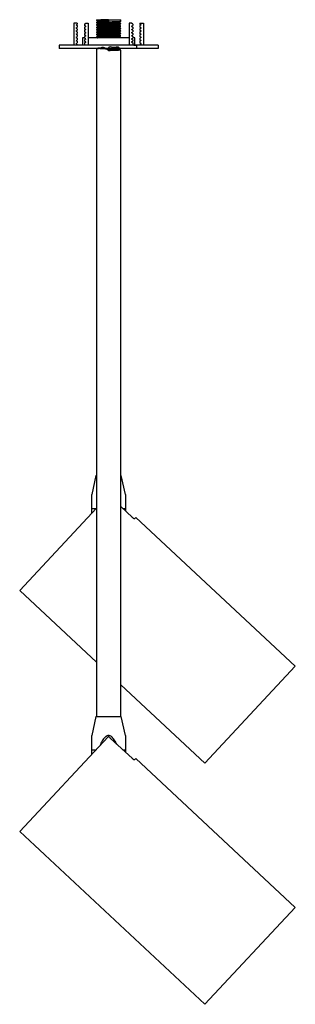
# Model space of a CAD drawing. Header units: millimetres. Extents: x 454 to 947, y 338 to 731.
# Tile 1 of 4: x 454 to 511, y 338 to 542. Entities that reach past the tile are written whole.
import ezdxf

# ---------------------------------------------------------------- set-up
doc = ezdxf.new("R2010")
doc.units = ezdxf.units.MM
doc.linetypes.add('CENTERX2', pattern=[20.32, 12.7, -2.54, 2.54, -2.54])

msp = doc.modelspace()

# ---------------------------------------------------------------- linework, layer by layer
at = {"color": 7, "linetype": 'Continuous', "lineweight": 25}
for p, q in [((465.19, 541.22), (465.19, 536.72)), ((465.94, 541.22), (465.19, 541.22)), ((465.94, 541.22), (465.94, 541.07)), ((467.44, 541.08), (467.69, 541.22)), ((467.69, 541.22), (468.19, 541.22)), ((468.19, 541.22), (468.19, 536.72)), ((469.94, 541.97), (469.94, 541.85)), ((469.94, 541.97), (472.43, 541.97)), ((469.94, 541.41), (469.94, 541.35)), ((470.21, 541.69), (470.21, 541.57)), ((470.21, 541.19), (470.21, 541.07)), ((470.26, 541.58), (470.23, 541.57)), ((472.43, 541.97), (472.43, 541.54)), ((472.43, 541.97), (474.94, 541.97)), ((474.64, 541.44), (474.62, 541.43)), ((474.67, 541.32), (474.67, 541.44)), ((474.94, 541.6), (474.94, 541.97)), ((474.94, 541.1), (474.94, 541.16)), ((476.69, 541.22), (476.69, 536.72)), ((477.18, 541.22), (476.69, 541.22)), ((477.44, 541.08), (477.18, 541.22)), ((478.94, 541.22), (478.94, 541.07)), ((478.94, 541.22), (479.69, 541.22)), ((479.69, 541.22), (479.69, 536.72)), ((465.7, 540.94), (465.94, 541.07)), ((465.7, 540.89), (465.94, 540.75)), ((465.7, 540.29), (465.94, 540.42)), ((465.7, 540.24), (465.94, 540.1)), ((465.7, 539.64), (465.94, 539.77)), ((465.7, 539.59), (465.94, 539.45)), ((465.7, 538.99), (465.94, 539.12)), ((465.94, 540.75), (465.94, 540.42)), ((465.94, 540.1), (465.94, 539.77)), ((465.94, 539.45), (465.94, 539.12)), ((467.44, 541.08), (467.44, 540.75)), ((467.68, 540.61), (467.44, 540.75)), ((467.68, 540.57), (467.44, 540.43)), ((467.44, 540.43), (467.44, 540.1)), ((467.68, 539.96), (467.44, 540.1)), ((467.68, 539.92), (467.44, 539.78)), ((467.44, 539.78), (467.44, 539.45)), ((467.68, 539.31), (467.44, 539.45)), ((467.68, 539.27), (467.44, 539.13)), ((467.44, 539.13), (467.44, 538.8)), ((469.94, 540.91), (469.94, 540.85)), ((469.94, 540.41), (469.94, 540.35)), ((469.94, 539.91), (469.94, 539.85)), ((469.94, 539.41), (469.94, 539.35)), ((470.21, 540.69), (470.21, 540.57)), ((470.21, 540.19), (470.21, 540.07)), ((470.21, 539.69), (470.21, 539.57)), ((470.21, 539.19), (470.21, 539.07)), ((470.26, 539.58), (470.23, 539.57)), ((474.64, 540.94), (474.62, 540.93)), ((474.64, 540.44), (474.62, 540.43)), ((474.64, 539.94), (474.62, 539.93)), ((474.64, 539.44), (474.62, 539.43)), ((474.67, 540.82), (474.67, 540.94)), ((474.67, 540.32), (474.67, 540.44)), ((474.67, 539.82), (474.67, 539.94)), ((474.67, 539.32), (474.67, 539.44)), ((474.94, 540.6), (474.94, 540.66)), ((474.94, 540.1), (474.94, 540.16)), ((474.94, 539.6), (474.94, 539.66)), ((474.94, 539.1), (474.94, 539.16)), ((477.2, 540.61), (477.44, 540.75)), ((477.2, 540.57), (477.44, 540.43)), ((477.2, 539.96), (477.44, 540.1)), ((477.2, 539.92), (477.44, 539.78)), ((477.2, 539.31), (477.44, 539.45)), ((477.2, 539.27), (477.44, 539.13)), ((477.44, 541.08), (477.44, 540.75)), ((477.44, 540.43), (477.44, 540.1)), ((477.44, 539.78), (477.44, 539.45)), ((477.44, 539.13), (477.44, 538.8)), ((479.18, 540.94), (478.94, 541.07)), ((479.18, 540.89), (478.94, 540.75)), ((478.94, 540.75), (478.94, 540.42)), ((479.18, 540.29), (478.94, 540.42)), ((479.18, 540.24), (478.94, 540.1)), ((478.94, 540.1), (478.94, 539.77)), ((479.18, 539.64), (478.94, 539.77)), ((479.18, 539.59), (478.94, 539.45)), ((478.94, 539.45), (478.94, 539.12)), ((479.18, 538.99), (478.94, 539.12)), ((465.7, 538.94), (465.94, 538.8)), ((465.7, 538.34), (465.94, 538.47)), ((465.7, 538.29), (465.94, 538.15)), ((465.7, 537.69), (465.94, 537.82)), ((465.7, 537.64), (465.94, 537.5)), ((465.7, 537.04), (465.94, 537.17)), ((465.94, 538.8), (465.94, 538.47)), ((465.94, 538.15), (465.94, 537.82)), ((465.94, 537.5), (465.94, 537.17)), ((466.99, 538.22), (466.99, 536.72)), ((467.44, 538.22), (466.99, 538.22)), ((467.68, 538.66), (467.44, 538.8)), ((467.68, 538.62), (467.44, 538.48)), ((467.44, 538.48), (467.44, 538.15)), ((467.68, 538.01), (467.44, 538.15)), ((467.68, 537.97), (467.44, 537.83)), ((467.44, 537.83), (467.44, 537.5)), ((467.68, 537.36), (467.44, 537.5)), ((467.68, 537.32), (467.44, 537.18)), ((467.44, 537.18), (467.44, 536.72)), ((476.6, 538.22), (468.19, 538.22)), ((469.94, 538.91), (469.94, 538.85)), ((469.94, 538.41), (469.94, 538.35)), ((470.21, 538.69), (470.21, 538.57)), ((474.64, 538.94), (474.62, 538.93)), ((474.64, 538.44), (474.62, 538.43)), ((474.67, 538.82), (474.67, 538.94)), ((474.67, 538.32), (474.67, 538.44)), ((474.94, 538.6), (474.94, 538.66)), ((476.69, 538.22), (476.6, 538.22)), ((477.2, 538.66), (477.44, 538.8)), ((477.2, 538.62), (477.44, 538.48)), ((477.2, 538.01), (477.44, 538.15)), ((477.2, 537.97), (477.44, 537.83)), ((477.2, 537.36), (477.44, 537.5)), ((477.2, 537.32), (477.44, 537.18)), ((477.44, 538.48), (477.44, 538.15)), ((477.89, 538.22), (477.44, 538.22)), ((477.44, 537.83), (477.44, 537.5)), ((477.44, 537.18), (477.44, 536.72)), ((477.89, 536.72), (477.89, 538.22)), ((479.18, 538.94), (478.94, 538.8)), ((478.94, 538.8), (478.94, 538.47)), ((479.18, 538.34), (478.94, 538.47)), ((479.18, 538.29), (478.94, 538.15)), ((478.94, 538.15), (478.94, 537.82)), ((479.18, 537.69), (478.94, 537.82)), ((479.18, 537.64), (478.94, 537.5)), ((478.94, 537.5), (478.94, 537.17)), ((479.18, 537.04), (478.94, 537.17)), ((462.19, 536.72), (462.19, 535.97)), ((482.69, 536.72), (462.19, 536.72)), ((482.69, 535.97), (462.19, 535.97)), ((465.7, 536.99), (465.94, 536.85)), ((465.94, 536.72), (465.94, 536.85)), ((470.04, 535.97), (469.94, 535.92)), ((469.94, 535.91), (469.94, 397.47)), ((472.43, 535.97), (472.43, 535.82)), ((472.43, 535.54), (472.43, 535.97)), ((472.43, 535.82), (472.43, 535.69)), ((472.43, 535.69), (472.43, 535.54)), ((474.64, 535.94), (474.62, 535.93)), ((474.66, 535.94), (474.72, 535.97)), ((474.67, 535.82), (474.67, 535.94)), ((474.94, 397.47), (474.94, 535.66)), ((479.18, 536.99), (478.94, 536.85)), ((478.94, 536.72), (478.94, 536.85)), ((482.69, 536.72), (482.69, 535.97)), ((469.81, 447.47), (468.94, 443.51)), ((469.81, 447.47), (469.94, 447.47)), ((474.94, 447.47), (475.06, 447.47)), ((475.94, 443.51), (475.06, 447.47)), ((469.94, 440.68), (454, 423.63)), ((468.94, 439.61), (468.94, 440.57)), ((477.36, 438.73), (474.94, 440.99)), ((475.94, 440.57), (475.94, 440.06)), ((478.08, 438.77), (477.81, 438.48)), ((511.13, 407.87), (478.08, 438.77)), ((454, 423.63), (469.94, 408.73)), ((511.13, 407.87), (492.35, 387.78)), ((474.94, 404.06), (492.35, 387.78)), ((469.81, 397.47), (468.94, 393.51)), ((469.81, 397.47), (472.44, 397.47)), ((472.44, 397.47), (475.06, 397.47)), ((475.94, 393.51), (475.06, 397.47)), ((472.32, 393.23), (454, 373.63)), ((477.36, 388.73), (472.79, 393)), ((468.94, 389.61), (468.94, 390.57)), ((475.94, 390.57), (475.94, 390.06)), ((478.08, 388.77), (477.81, 388.48)), ((511.13, 357.87), (478.08, 388.77)), ((454, 373.63), (492.35, 337.78)), ((511.13, 357.87), (492.35, 337.78))]:
    msp.add_line(p, q, dxfattribs=at)
at = {"color": 7, "linetype": 'CENTERX2'}
for p, q in [((478.69, 536.72), (477.69, 536.72)), ((477.69, 536.72), (478.19, 536.72)), ((478.19, 536.72), (478.19, 535.97))]:
    msp.add_line(p, q, dxfattribs=at)
at = {"color": 8, "linetype": 'Continuous', "lineweight": 25}
for p, q in [((468.94, 440.57), (469.84, 440.57)), ((475.39, 440.57), (475.94, 440.57)), ((468.94, 390.57), (469.84, 390.57)), ((475.39, 390.57), (475.94, 390.57))]:
    msp.add_line(p, q, dxfattribs=at)
at = {"color": 7, "linetype": 'Continuous', "lineweight": 25}
for centre, start, end in [((465.71, 540.91), 120, 240), ((465.71, 540.26), 120, 240), ((465.71, 539.61), 120, 240), ((467.66, 540.59), 300, 60), ((467.66, 539.94), 300, 60), ((467.66, 539.29), 300, 60), ((477.21, 540.59), 120, 240), ((477.21, 539.94), 120, 240), ((477.21, 539.29), 120, 240), ((479.16, 540.91), 300, 60), ((479.16, 540.26), 300, 60), ((479.16, 539.61), 300, 60), ((465.71, 538.96), 120, 240), ((465.71, 538.31), 120, 240), ((465.71, 537.66), 120, 240), ((467.66, 538.64), 300, 60), ((467.66, 537.99), 300, 60), ((467.66, 537.34), 300, 60), ((477.21, 538.64), 120, 240), ((477.21, 537.99), 120, 240), ((477.21, 537.34), 120, 240), ((479.16, 538.96), 300, 60), ((479.16, 538.31), 300, 60), ((479.16, 537.66), 300, 60), ((465.71, 537.01), 120, 240), ((479.16, 537.01), 300, 60)]:
    msp.add_arc(centre, 0.025, start, end, dxfattribs=at)
for points, knots in [([(472.43, 541.97), (472.11, 541.96), (471.45, 541.94), (470.61, 541.91), (470.09, 541.88), (469.87, 541.86), (469.95, 541.85), (469.96, 541.85)], [0, 0, 0, 0, 0.242092, 0.484184, 0.726277, 0.968369, 1, 1, 1, 1]), ([(474.91, 541.6), (474.88, 541.59), (474.8, 541.57), (474.24, 541.54), (473.42, 541.51), (472.43, 541.47), (471.45, 541.44), (470.61, 541.41), (470.09, 541.38), (469.87, 541.36), (469.95, 541.35), (469.96, 541.35)], [0, 0, 0, 0, 0.1086678, 0.2336678, 0.3586678, 0.4836678, 0.6086678, 0.7336678, 0.8586678, 0.9836678, 1, 1, 1, 1]), ([(469.94, 541.85), (469.99, 541.82), (470.07, 541.77), (470.16, 541.72), (470.21, 541.69)], [0, 0, 0, 0, 0.507211, 1, 1, 1, 1]), ([(470.21, 541.57), (470.17, 541.55), (470.08, 541.49), (469.99, 541.44), (469.94, 541.42)], [0, 0, 0, 0, 0.499967, 1, 1, 1, 1]), ([(472.43, 541.54), (472.1, 541.53), (471.45, 541.51), (470.62, 541.47), (470.05, 541.44), (469.97, 541.42), (469.94, 541.41)], [0, 0, 0, 0, 0.2503143, 0.5006286, 0.7509428, 1, 1, 1, 1]), ([(469.94, 541.35), (469.99, 541.32), (470.07, 541.27), (470.16, 541.22), (470.21, 541.19)], [0, 0, 0, 0, 0.507211, 1, 1, 1, 1]), ([(474.94, 541.16), (474.94, 541.16), (475, 541.15), (474.78, 541.13), (474.25, 541.1), (473.41, 541.07), (472.43, 541.04), (471.45, 541.01), (470.62, 540.97), (470.05, 540.94), (469.97, 540.92), (469.94, 540.91)], [0, 0, 0, 0, 0.0006278, 0.1256278, 0.2506278, 0.3756278, 0.5006278, 0.6256278, 0.7506278, 0.8756278, 1, 1, 1, 1]), ([(472.43, 541.82), (472.14, 541.81), (471.56, 541.79), (470.82, 541.76), (470.31, 541.72), (470.24, 541.7), (470.21, 541.69)], [0, 0, 0, 0, 0.250229, 0.500458, 0.750687, 1, 1, 1, 1]), ([(474.64, 541.44), (474.61, 541.43), (474.55, 541.41), (474.05, 541.38), (473.31, 541.35), (472.43, 541.32), (471.56, 541.29), (470.82, 541.26), (470.31, 541.22), (470.24, 541.2), (470.21, 541.19)], [0, 0, 0, 0, 0.1099518, 0.2371681, 0.3643844, 0.4916007, 0.618817, 0.7460333, 0.8732495, 1, 1, 1, 1]), ([(472.43, 541.69), (472.14, 541.68), (471.56, 541.66), (470.82, 541.63), (470.33, 541.6), (470.26, 541.58), (470.23, 541.57)], [0, 0, 0, 0, 0.259484, 0.518967, 0.778451, 1, 1, 1, 1]), ([(474.67, 541.32), (474.67, 541.32), (474.72, 541.31), (474.52, 541.29), (474.06, 541.26), (473.31, 541.22), (472.43, 541.19), (471.56, 541.16), (470.82, 541.13), (470.33, 541.1), (470.26, 541.08), (470.23, 541.07)], [0, 0, 0, 0, 0.00063, 0.1278765, 0.2551231, 0.3823696, 0.5096161, 0.6368627, 0.7641092, 0.8913558, 1, 1, 1, 1]), ([(474.66, 541.44), (474.71, 541.47), (474.8, 541.52), (474.89, 541.57), (474.93, 541.6)], [0, 0, 0, 0, 0.499967, 1, 1, 1, 1]), ([(474.93, 541.17), (474.89, 541.19), (474.8, 541.24), (474.71, 541.3), (474.67, 541.32)], [0, 0, 0, 0, 0.507219, 1, 1, 1, 1]), ([(474.91, 541.1), (474.88, 541.09), (474.8, 541.07), (474.24, 541.04), (473.42, 541.01), (472.43, 540.97), (471.45, 540.94), (470.61, 540.91), (470.09, 540.88), (469.87, 540.86), (469.95, 540.85), (469.96, 540.85)], [0, 0, 0, 0, 0.108668, 0.233668, 0.358668, 0.483668, 0.608668, 0.733668, 0.858668, 0.983668, 1, 1, 1, 1]), ([(474.91, 540.6), (474.88, 540.59), (474.8, 540.57), (474.24, 540.54), (473.42, 540.51), (472.43, 540.47), (471.45, 540.44), (470.61, 540.41), (470.09, 540.38), (469.87, 540.36), (469.95, 540.35), (469.96, 540.35)], [0, 0, 0, 0, 0.1086678, 0.2336678, 0.3586678, 0.4836678, 0.6086678, 0.7336678, 0.8586678, 0.9836678, 1, 1, 1, 1]), ([(474.91, 540.1), (474.88, 540.09), (474.8, 540.07), (474.24, 540.04), (473.42, 540.01), (472.43, 539.97), (471.45, 539.94), (470.61, 539.91), (470.09, 539.88), (469.87, 539.86), (469.95, 539.85), (469.96, 539.85)], [0, 0, 0, 0, 0.108668, 0.233668, 0.358668, 0.483668, 0.608668, 0.733668, 0.858668, 0.983668, 1, 1, 1, 1]), ([(474.91, 539.6), (474.88, 539.59), (474.8, 539.57), (474.24, 539.54), (473.42, 539.51), (472.43, 539.47), (471.45, 539.44), (470.61, 539.41), (470.09, 539.38), (469.87, 539.36), (469.95, 539.35), (469.96, 539.35)], [0, 0, 0, 0, 0.108668, 0.233668, 0.358668, 0.483668, 0.608668, 0.733668, 0.858668, 0.983668, 1, 1, 1, 1]), ([(474.91, 539.1), (474.88, 539.09), (474.8, 539.07), (474.24, 539.04), (473.42, 539.01), (472.43, 538.97), (471.45, 538.94), (470.61, 538.91), (470.09, 538.88), (469.87, 538.86), (469.95, 538.85), (469.96, 538.85)], [0, 0, 0, 0, 0.1086678, 0.2336678, 0.3586678, 0.4836678, 0.6086678, 0.7336678, 0.8586678, 0.9836678, 1, 1, 1, 1]), ([(470.21, 541.07), (470.17, 541.05), (470.08, 540.99), (469.99, 540.94), (469.94, 540.92)], [0, 0, 0, 0, 0.499967, 1, 1, 1, 1]), ([(469.94, 540.85), (469.99, 540.82), (470.07, 540.77), (470.16, 540.72), (470.21, 540.69)], [0, 0, 0, 0, 0.507211, 1, 1, 1, 1]), ([(474.94, 540.66), (474.94, 540.66), (475, 540.65), (474.78, 540.63), (474.25, 540.6), (473.41, 540.57), (472.43, 540.54), (471.45, 540.51), (470.62, 540.47), (470.05, 540.44), (469.97, 540.42), (469.94, 540.41)], [0, 0, 0, 0, 0.0006278, 0.1256278, 0.2506278, 0.3756278, 0.5006278, 0.6256278, 0.7506278, 0.8756278, 1, 1, 1, 1]), ([(470.21, 540.57), (470.17, 540.55), (470.08, 540.49), (469.99, 540.44), (469.94, 540.42)], [0, 0, 0, 0, 0.499967, 1, 1, 1, 1]), ([(469.94, 540.35), (469.99, 540.32), (470.07, 540.27), (470.16, 540.22), (470.21, 540.19)], [0, 0, 0, 0, 0.507211, 1, 1, 1, 1]), ([(474.94, 540.16), (474.94, 540.16), (475, 540.15), (474.78, 540.13), (474.25, 540.1), (473.41, 540.07), (472.43, 540.04), (471.45, 540.01), (470.62, 539.97), (470.05, 539.94), (469.97, 539.92), (469.94, 539.91)], [0, 0, 0, 0, 0.000628, 0.125628, 0.250628, 0.375628, 0.500628, 0.625628, 0.750628, 0.875628, 1, 1, 1, 1]), ([(470.21, 540.07), (470.17, 540.05), (470.08, 539.99), (469.99, 539.94), (469.94, 539.92)], [0, 0, 0, 0, 0.499967, 1, 1, 1, 1]), ([(469.94, 539.85), (469.99, 539.82), (470.07, 539.77), (470.16, 539.72), (470.21, 539.69)], [0, 0, 0, 0, 0.507211, 1, 1, 1, 1]), ([(474.94, 539.66), (474.94, 539.66), (475, 539.65), (474.78, 539.63), (474.25, 539.6), (473.41, 539.57), (472.43, 539.54), (471.45, 539.51), (470.62, 539.47), (470.05, 539.44), (469.97, 539.42), (469.94, 539.41)], [0, 0, 0, 0, 0.0006278, 0.1256278, 0.2506278, 0.3756278, 0.5006278, 0.6256278, 0.7506278, 0.8756278, 1, 1, 1, 1]), ([(470.21, 539.57), (470.17, 539.55), (470.08, 539.49), (469.99, 539.44), (469.94, 539.42)], [0, 0, 0, 0, 0.499967, 1, 1, 1, 1]), ([(469.94, 539.35), (469.99, 539.32), (470.07, 539.27), (470.16, 539.22), (470.21, 539.19)], [0, 0, 0, 0, 0.5072114, 1, 1, 1, 1]), ([(474.94, 539.16), (474.94, 539.16), (475, 539.15), (474.78, 539.13), (474.25, 539.1), (473.41, 539.07), (472.43, 539.04), (471.45, 539.01), (470.62, 538.97), (470.05, 538.94), (469.97, 538.92), (469.94, 538.91)], [0, 0, 0, 0, 0.000628, 0.125628, 0.250628, 0.375628, 0.500628, 0.625628, 0.750628, 0.875628, 1, 1, 1, 1]), ([(474.64, 540.94), (474.61, 540.93), (474.55, 540.91), (474.05, 540.88), (473.31, 540.85), (472.43, 540.82), (471.56, 540.79), (470.82, 540.76), (470.31, 540.72), (470.24, 540.7), (470.21, 540.69)], [0, 0, 0, 0, 0.109952, 0.237168, 0.364384, 0.491601, 0.618817, 0.746033, 0.87325, 1, 1, 1, 1]), ([(474.64, 540.44), (474.61, 540.43), (474.55, 540.41), (474.05, 540.38), (473.31, 540.35), (472.43, 540.32), (471.56, 540.29), (470.82, 540.26), (470.31, 540.22), (470.24, 540.2), (470.21, 540.19)], [0, 0, 0, 0, 0.109952, 0.237168, 0.364384, 0.491601, 0.618817, 0.746033, 0.87325, 1, 1, 1, 1]), ([(474.64, 539.94), (474.61, 539.93), (474.55, 539.91), (474.05, 539.88), (473.31, 539.85), (472.43, 539.82), (471.56, 539.79), (470.82, 539.76), (470.31, 539.72), (470.24, 539.7), (470.21, 539.69)], [0, 0, 0, 0, 0.109952, 0.237168, 0.364384, 0.491601, 0.618817, 0.746033, 0.87325, 1, 1, 1, 1]), ([(474.64, 539.44), (474.61, 539.43), (474.55, 539.41), (474.05, 539.38), (473.31, 539.35), (472.43, 539.32), (471.56, 539.29), (470.82, 539.26), (470.31, 539.22), (470.24, 539.2), (470.21, 539.19)], [0, 0, 0, 0, 0.109952, 0.237168, 0.364384, 0.491601, 0.618817, 0.746033, 0.87325, 1, 1, 1, 1]), ([(474.67, 540.82), (474.67, 540.82), (474.72, 540.81), (474.52, 540.79), (474.06, 540.76), (473.31, 540.72), (472.43, 540.69), (471.56, 540.66), (470.82, 540.63), (470.33, 540.6), (470.26, 540.58), (470.23, 540.57)], [0, 0, 0, 0, 0.00063, 0.127877, 0.255123, 0.38237, 0.509616, 0.636863, 0.764109, 0.891356, 1, 1, 1, 1]), ([(474.67, 540.32), (474.67, 540.32), (474.72, 540.31), (474.52, 540.29), (474.06, 540.26), (473.31, 540.22), (472.43, 540.19), (471.56, 540.16), (470.82, 540.13), (470.33, 540.1), (470.26, 540.08), (470.23, 540.07)], [0, 0, 0, 0, 0.00063, 0.127877, 0.255123, 0.38237, 0.509616, 0.636863, 0.764109, 0.891356, 1, 1, 1, 1]), ([(474.67, 539.82), (474.67, 539.82), (474.72, 539.81), (474.52, 539.79), (474.06, 539.76), (473.31, 539.72), (472.43, 539.69), (471.56, 539.66), (470.82, 539.63), (470.33, 539.6), (470.26, 539.58), (470.23, 539.57)], [0, 0, 0, 0, 0.00063, 0.127877, 0.255123, 0.38237, 0.509616, 0.636863, 0.764109, 0.891356, 1, 1, 1, 1]), ([(474.67, 539.32), (474.67, 539.32), (474.72, 539.31), (474.52, 539.29), (474.06, 539.26), (473.31, 539.22), (472.43, 539.19), (471.56, 539.16), (470.82, 539.13), (470.33, 539.1), (470.26, 539.08), (470.23, 539.07)], [0, 0, 0, 0, 0.00063, 0.1278765, 0.2551231, 0.3823696, 0.5096161, 0.6368627, 0.7641092, 0.8913558, 1, 1, 1, 1]), ([(474.66, 540.94), (474.71, 540.97), (474.8, 541.02), (474.89, 541.07), (474.93, 541.1)], [0, 0, 0, 0, 0.499967, 1, 1, 1, 1]), ([(474.66, 540.44), (474.71, 540.47), (474.8, 540.52), (474.89, 540.57), (474.93, 540.6)], [0, 0, 0, 0, 0.499967, 1, 1, 1, 1]), ([(474.66, 539.94), (474.71, 539.97), (474.8, 540.02), (474.89, 540.07), (474.93, 540.1)], [0, 0, 0, 0, 0.499967, 1, 1, 1, 1]), ([(474.66, 539.44), (474.71, 539.47), (474.8, 539.52), (474.89, 539.57), (474.93, 539.6)], [0, 0, 0, 0, 0.499967, 1, 1, 1, 1]), ([(474.66, 538.94), (474.71, 538.97), (474.8, 539.02), (474.89, 539.07), (474.93, 539.1)], [0, 0, 0, 0, 0.499967, 1, 1, 1, 1]), ([(474.93, 540.67), (474.89, 540.69), (474.8, 540.74), (474.71, 540.8), (474.67, 540.82)], [0, 0, 0, 0, 0.507219, 1, 1, 1, 1]), ([(474.93, 540.17), (474.89, 540.19), (474.8, 540.24), (474.71, 540.3), (474.67, 540.32)], [0, 0, 0, 0, 0.507219, 1, 1, 1, 1]), ([(474.93, 539.67), (474.89, 539.69), (474.8, 539.74), (474.71, 539.8), (474.67, 539.82)], [0, 0, 0, 0, 0.507219, 1, 1, 1, 1]), ([(474.93, 539.17), (474.89, 539.19), (474.8, 539.24), (474.71, 539.3), (474.67, 539.32)], [0, 0, 0, 0, 0.507219, 1, 1, 1, 1]), ([(474.91, 538.6), (474.88, 538.59), (474.8, 538.57), (474.24, 538.54), (473.42, 538.51), (472.43, 538.47), (471.45, 538.44), (470.61, 538.41), (470.09, 538.38), (469.87, 538.36), (469.95, 538.35), (469.96, 538.35)], [0, 0, 0, 0, 0.1086678, 0.2336678, 0.3586678, 0.4836678, 0.6086678, 0.7336678, 0.8586678, 0.9836678, 1, 1, 1, 1]), ([(470.21, 539.07), (470.17, 539.05), (470.08, 538.99), (469.99, 538.94), (469.94, 538.92)], [0, 0, 0, 0, 0.499967, 1, 1, 1, 1]), ([(469.94, 538.85), (469.99, 538.82), (470.07, 538.77), (470.16, 538.72), (470.21, 538.69)], [0, 0, 0, 0, 0.507211, 1, 1, 1, 1]), ([(474.94, 538.66), (474.94, 538.66), (475, 538.65), (474.78, 538.63), (474.25, 538.6), (473.41, 538.57), (472.43, 538.54), (471.45, 538.51), (470.62, 538.47), (470.05, 538.44), (469.97, 538.42), (469.94, 538.41)], [0, 0, 0, 0, 0.000628, 0.125628, 0.250628, 0.375628, 0.500628, 0.625628, 0.750628, 0.875628, 1, 1, 1, 1]), ([(470.21, 538.57), (470.17, 538.55), (470.08, 538.49), (469.99, 538.44), (469.94, 538.42)], [0, 0, 0, 0, 0.499967, 1, 1, 1, 1]), ([(469.94, 538.35), (469.99, 538.32), (470.07, 538.27), (470.16, 538.22), (470.21, 538.19)], [0, 0, 0, 0, 0.507211, 1, 1, 1, 1]), ([(474.64, 538.94), (474.61, 538.93), (474.55, 538.91), (474.05, 538.88), (473.31, 538.85), (472.43, 538.82), (471.56, 538.79), (470.82, 538.76), (470.31, 538.72), (470.24, 538.7), (470.21, 538.69)], [0, 0, 0, 0, 0.109952, 0.237168, 0.364384, 0.491601, 0.618817, 0.746033, 0.87325, 1, 1, 1, 1]), ([(474.67, 538.82), (474.67, 538.82), (474.72, 538.81), (474.52, 538.79), (474.06, 538.76), (473.31, 538.72), (472.43, 538.69), (471.56, 538.66), (470.82, 538.63), (470.33, 538.6), (470.26, 538.58), (470.23, 538.57)], [0, 0, 0, 0, 0.00063, 0.1278765, 0.2551231, 0.3823696, 0.5096161, 0.6368627, 0.7641092, 0.8913558, 1, 1, 1, 1]), ([(474.64, 538.44), (474.61, 538.43), (474.55, 538.41), (474.05, 538.38), (473.31, 538.35), (472.43, 538.32), (471.56, 538.29), (470.8, 538.26), (470.52, 538.24), (470.38, 538.22)], [0, 0, 0, 0, 0.125911, 0.271593, 0.417274, 0.562956, 0.708637, 0.854319, 1, 1, 1, 1]), ([(474.66, 538.44), (474.71, 538.47), (474.8, 538.52), (474.89, 538.57), (474.93, 538.6)], [0, 0, 0, 0, 0.499967, 1, 1, 1, 1]), ([(474.93, 538.67), (474.89, 538.69), (474.8, 538.74), (474.71, 538.8), (474.67, 538.82)], [0, 0, 0, 0, 0.507219, 1, 1, 1, 1]), ([(474.83, 538.22), (474.82, 538.23), (474.77, 538.26), (474.71, 538.3), (474.67, 538.32)], [0, 0, 0, 0, 0.208133, 1, 1, 1, 1]), ([(470.67, 535.97), (470.46, 535.96), (470.04, 535.94), (469.97, 535.92), (469.94, 535.91)], [0, 0, 0, 0, 0.5012587, 1, 1, 1, 1]), ([(474.67, 535.82), (474.64, 536.02), (474.6, 536.4), (474.02, 536.25), (473.41, 536.13), (472.26, 536.52), (472.61, 535.26), (471.53, 536.44), (470.83, 536.06), (470.32, 536.12), (470.15, 536.06), (470.32, 536.04), (470.82, 536.01), (471.57, 535.97), (472.44, 535.94), (473.32, 535.91), (474.06, 535.88), (474.55, 535.85), (474.72, 535.82), (474.55, 535.79), (474.05, 535.76), (473.31, 535.72), (472.72, 535.7), (472.43, 535.69)], [0, 0, 0, 0, 0.054639, 0.102604, 0.150568, 0.198532, 0.226085, 0.280535, 0.328499, 0.376464, 0.424428, 0.472392, 0.520357, 0.568321, 0.616285, 0.66425, 0.712214, 0.760178, 0.808143, 0.856107, 0.904071, 0.952036, 1, 1, 1, 1]), ([(474.64, 535.94), (474.61, 535.93), (474.55, 535.91), (474.05, 535.88), (473.31, 535.85), (472.72, 535.83), (472.43, 535.82)], [0, 0, 0, 0, 0.223661, 0.482441, 0.74122, 1, 1, 1, 1]), ([(474.94, 535.66), (474.94, 535.66), (475, 535.65), (474.78, 535.63), (474.25, 535.6), (473.41, 535.57), (472.76, 535.55), (472.43, 535.54)], [0, 0, 0, 0, 0.001254, 0.25094, 0.500627, 0.750313, 1, 1, 1, 1]), ([(474.93, 535.67), (474.89, 535.69), (474.8, 535.74), (474.71, 535.8), (474.67, 535.82)], [0, 0, 0, 0, 0.507219, 1, 1, 1, 1]), ([(468.94, 440.57), (468.94, 440.87), (468.94, 441.46), (468.94, 442.32), (468.94, 442.98), (468.94, 443.36), (468.94, 443.48), (468.94, 443.52), (468.94, 443.51), (468.94, 443.51)], [0, 0, 0, 0, 0.250932, 0.504472, 0.76181, 0.865928, 0.951448, 0.999541, 1, 1, 1, 1]), ([(475.94, 443.51), (475.94, 443.51), (475.94, 443.52), (475.94, 443.45), (475.94, 443.11), (475.94, 442.14), (475.94, 441.2), (475.94, 440.57)], [0, 0, 0, 0, 0.000467, 0.085236, 0.194154, 0.466121, 1, 1, 1, 1]), ([(477.81, 438.48), (477.8, 438.48), (477.77, 438.46), (477.68, 438.5), (477.56, 438.56), (477.45, 438.65), (477.38, 438.71), (477.36, 438.73)], [0, 0, 0, 0, 0.223363, 0.446786, 0.66793, 0.882137, 1, 1, 1, 1]), ([(468.94, 390.57), (468.94, 390.87), (468.94, 391.46), (468.94, 392.32), (468.94, 392.98), (468.94, 393.36), (468.94, 393.48), (468.94, 393.52), (468.94, 393.51), (468.94, 393.51)], [0, 0, 0, 0, 0.250932, 0.504472, 0.76181, 0.865928, 0.951448, 0.999541, 1, 1, 1, 1]), ([(474.12, 391.75), (474, 391.98), (473.74, 392.49), (473.32, 393.06), (472.89, 393.39), (472.63, 393.5), (472.37, 393.52), (472.08, 393.45), (471.58, 393.11), (471.06, 392.4), (470.77, 391.75), (470.62, 391.41)], [0, 0, 0, 0, 0.143676, 0.31578, 0.384734, 0.441149, 0.467026, 0.526751, 0.60349, 0.795107, 1, 1, 1, 1]), ([(472.79, 393), (472.75, 393.03), (472.67, 393.11), (472.55, 393.19), (472.44, 393.24), (472.36, 393.25), (472.33, 393.24), (472.32, 393.23)], [0, 0, 0, 0, 0.203682, 0.407256, 0.613897, 0.828073, 1, 1, 1, 1]), ([(475.94, 393.51), (475.94, 393.51), (475.94, 393.52), (475.94, 393.45), (475.94, 393.11), (475.94, 392.14), (475.94, 391.2), (475.94, 390.57)], [0, 0, 0, 0, 0.000467, 0.085236, 0.194154, 0.466121, 1, 1, 1, 1]), ([(477.81, 388.48), (477.8, 388.48), (477.77, 388.46), (477.68, 388.5), (477.56, 388.56), (477.45, 388.65), (477.38, 388.71), (477.36, 388.73)], [0, 0, 0, 0, 0.223363, 0.446786, 0.66793, 0.882137, 1, 1, 1, 1])]:
    msp.add_open_spline(points, degree=3, knots=knots, dxfattribs=at)

doc.saveas('drawing.dxf')
